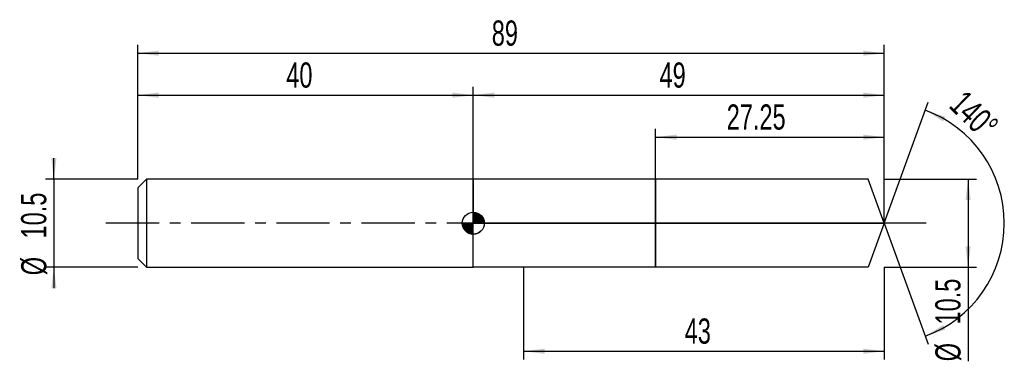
# Model space of a CAD drawing. Extents: x -14 to 103, y -16 to 24.
import ezdxf
from ezdxf.enums import TextEntityAlignment as Align

# ---------------------------------------------------------------- set-up
doc = ezdxf.new("R2010")
doc.units = 0
doc.linetypes.add('CENTER', pattern=[10.16, 6.35, -1.27, 1.27, -1.27])
doc.layers.get('0').update_dxf_attribs({"linetype": 'CONTINUOUS'})
for name, color, linetype in [('1', 4, 'CONTINUOUS'), ('2', 7, 'CONTINUOUS'), ('4', 2, 'CENTER'), ('CUT', 1, 'CONTINUOUS'), ('NOCUT', 7, 'CONTINUOUS'), ('SK1', 4, 'CONTINUOUS'), ('SK2', 7, 'CONTINUOUS'), ('SK4', 2, 'CENTER')]:
    doc.layers.add(name, color=color, linetype=linetype)
doc.dimstyles.new('SLDDIMSTYLE0', dxfattribs={"dimtxt": 3, "dimasz": 2.5, "dimexe": 0, "dimexo": 0.0625, "dimgap": 0.75, "dimtad": 1, "dimrnd": 1e-09, "dimzin": 12, "dimsah": 1, "dimcen": 0.09, "dimazin": 3, "dimtfac": 1, "dimtofl": 0, "dimtmove": 0, "dimatfit": 3})
doc.dimstyles.new('SLDDIMSTYLE1', dxfattribs={"dimtxt": 3, "dimasz": 2.5, "dimexe": 0, "dimexo": 0.0625, "dimgap": 0.75, "dimtad": 1, "dimzin": 12, "dimsah": 1, "dimcen": 0.09, "dimazin": 3, "dimtfac": 1, "dimtofl": 0, "dimtmove": 0, "dimatfit": 3})
doc.dimstyles.new('SLDDIMSTYLE2', dxfattribs={"dimtxt": 3, "dimasz": 2.5, "dimexe": 0, "dimexo": 0.0625, "dimgap": 0.75, "dimtad": 1, "dimrnd": 1e-09, "dimzin": 12, "dimsah": 1, "dimcen": 0.09, "dimazin": 3, "dimtfac": 1, "dimtmove": 0, "dimatfit": 3})

# ---------------------------------------------------------------- blocks, each defined once
blk = doc.blocks.new('_D')
at = {"layer": '2'}
for p, q in [((46, -5.25), (46, -16.25)), ((89, -5.25), (89, -16.25)), ((46, -15.25), (89, -15.25))]:
    blk.add_line(p, q, dxfattribs=at)
for points in [[(46, -15.25), (48.5, -15.56), (48.5, -14.94)], [(89, -15.25), (86.5, -14.94), (86.5, -15.56)]]:
    blk.add_solid(points, dxfattribs=at)
at = {"layer": '2', "width": 0.7}
blk.add_text('43', height=3, dxfattribs=at).set_placement((65.21, -15.25), align=Align.BOTTOM_LEFT)
blk = doc.blocks.new('_D_1')
at = {"layer": '2'}
for p, q in [((89, 5.25), (100, 5.25)), ((99, 5.25), (99, -5.25)), ((89, -5.25), (100, -5.25)), ((99, -5.25), (99, -16.45))]:
    blk.add_line(p, q, dxfattribs=at)
for points in [[(99, 5.25), (98.69, 2.75), (99.31, 2.75)], [(99, -5.25), (99.31, -2.75), (98.69, -2.75)]]:
    blk.add_solid(points, dxfattribs=at)
at = {"layer": '2', "width": 0.7}
for s, p in [('10.5', (98.99, -12.07)), ('%%c', (99, -16.45))]:
    blk.add_text(s, height=3, rotation=90, dxfattribs=at).set_placement(p, align=Align.BOTTOM_LEFT)
blk = doc.blocks.new('_D_2')
at = {"layer": '2'}
for p, q in [((61.75, 5.25), (61.75, 11.25)), ((89, 5.25), (89, 11.25)), ((61.75, 10.25), (89, 10.25))]:
    blk.add_line(p, q, dxfattribs=at)
for points in [[(61.75, 10.25), (64.25, 9.94), (64.25, 10.56)], [(89, 10.25), (86.5, 10.56), (86.5, 9.94)]]:
    blk.add_solid(points, dxfattribs=at)
at = {"layer": '2', "width": 0.7}
blk.add_text('27.25', height=3, dxfattribs=at).set_placement((70.22, 10.25), align=Align.BOTTOM_LEFT)
blk = doc.blocks.new('_D_3')
at = {"layer": '2'}
for q in [(94.24, 14.4), (94.24, -14.4)]:
    blk.add_line((89, 0), q, dxfattribs=at)
blk.add_arc((89, 0), 14.32, 289.9919, 70.0081, dxfattribs=at)
for points in [[(93.9, 13.46), (96.03, 12.12), (96.29, 12.68)], [(93.9, -13.46), (96.29, -12.68), (96.03, -12.12)]]:
    blk.add_solid(points, dxfattribs=at)
at = {"layer": '2', "width": 0.7}
blk.add_text('140°', height=3, rotation=-44.2927, dxfattribs=at).set_placement((95.95, 13.23), align=Align.BOTTOM_LEFT)
blk = doc.blocks.new('_D_4')
at = {"layer": 'SK2'}
for p, q in [((0, 5.25), (0, 21.25)), ((89, 5.25), (89, 21.25)), ((0, 20.25), (89, 20.25))]:
    blk.add_line(p, q, dxfattribs=at)
for points in [[(0, 20.25), (2.5, 19.94), (2.5, 20.56)], [(89, 20.25), (86.5, 20.56), (86.5, 19.94)]]:
    blk.add_solid(points, dxfattribs=at)
at = {"layer": 'SK2', "width": 0.7}
blk.add_text('89', height=3, dxfattribs=at).set_placement((42.21, 20.25), align=Align.BOTTOM_LEFT)
blk = doc.blocks.new('_D_5')
at = {"layer": 'SK2'}
for p, q in [((0, 5.25), (0, 16.25)), ((40, 5.25), (40, 16.25)), ((0, 15.25), (40, 15.25))]:
    blk.add_line(p, q, dxfattribs=at)
for points in [[(0, 15.25), (2.5, 14.94), (2.5, 15.56)], [(40, 15.25), (37.5, 15.56), (37.5, 14.94)]]:
    blk.add_solid(points, dxfattribs=at)
at = {"layer": 'SK2', "width": 0.7}
blk.add_text('40', height=3, dxfattribs=at).set_placement((17.71, 15.25), align=Align.BOTTOM_LEFT)
blk = doc.blocks.new('_D_6')
at = {"layer": 'SK2'}
for p, q in [((40, 0), (40, 16.25)), ((89, 0), (89, 16.25)), ((40, 15.25), (89, 15.25))]:
    blk.add_line(p, q, dxfattribs=at)
for points in [[(40, 15.25), (42.5, 14.94), (42.5, 15.56)], [(89, 15.25), (86.5, 15.56), (86.5, 14.94)]]:
    blk.add_solid(points, dxfattribs=at)
at = {"layer": 'SK2', "width": 0.7}
blk.add_text('49', height=3, dxfattribs=at).set_placement((62.21, 15.25), align=Align.BOTTOM_LEFT)
blk = doc.blocks.new('_D_7')
at = {"layer": 'SK2'}
for p, q in [((-10, 5.25), (-10, 7.75)), ((0, 5.25), (-11, 5.25)), ((-10, 5.25), (-10, -5.25)), ((0, -5.25), (-11, -5.25)), ((-10, -5.25), (-10, -7.75))]:
    blk.add_line(p, q, dxfattribs=at)
for points in [[(-10, 5.25), (-9.69, 7.75), (-10.31, 7.75)], [(-10, -5.25), (-10.31, -7.75), (-9.69, -7.75)]]:
    blk.add_solid(points, dxfattribs=at)
at = {"layer": 'SK2', "width": 0.7}
for s, p in [('10.5', (-10.01, -1.82)), ('%%c', (-10, -6.2))]:
    blk.add_text(s, height=3, rotation=90, dxfattribs=at).set_placement(p, align=Align.BOTTOM_LEFT)
blk = doc.blocks.new('*U10')
at = {"color": 0, "linetype": 'CONTINUOUS'}
for points in [[(0, 0), (0, 1.31), (0.26, 0)], [(0.26, 0), (0, 1.31), (0.26, 1.29)], [(0.26, 0), (0.26, 1.29), (0.5, 0)], [(0.5, 0), (0.26, 1.29), (0.5, 1.21)], [(0.5, 0), (0.5, 1.21), (0.73, 0)], [(0.73, 0), (0.5, 1.21), (0.73, 1.09)], [(0.73, 0), (0.73, 1.09), (0.93, 0)], [(0.93, 0), (0.73, 1.09), (0.93, 0.93)], [(0.93, 0), (0.93, 0.93), (1.09, 0)], [(1.09, 0), (0.93, 0.93), (1.09, 0.73)], [(1.09, 0), (1.09, 0.73), (1.21, 0)], [(1.21, 0), (1.09, 0.73), (1.21, 0.5)], [(1.21, 0), (1.21, 0.5), (1.29, 0)], [(1.29, 0), (1.21, 0.5), (1.29, 0.26)], [(1.29, 0), (1.29, 0.26), (1.31, 0)]]:
    blk.add_solid(points, dxfattribs=at)
blk = doc.blocks.new('*U11')
at = {"color": 0, "linetype": 'CONTINUOUS'}
for points in [[(-1.29, -0.23), (-1.31, 0), (-1.29, 0)], [(-1.29, -0.23), (-1.29, 0), (-1.23, -0.45)], [(-1.23, -0.45), (-1.29, 0), (-1.23, 0)], [(-1.23, -0.45), (-1.23, 0), (-1.14, -0.66)], [(-1.14, -0.66), (-1.23, 0), (-1.14, 0)], [(-1.14, -0.66), (-1.14, 0), (-1.01, -0.84)], [(-1.01, -0.84), (-1.14, 0), (-1.01, 0)], [(-1.01, -0.84), (-1.01, 0), (-0.84, -1.01)], [(-0.84, -1.01), (-1.01, 0), (-0.84, 0)], [(-0.84, -1.01), (-0.84, 0), (-0.66, -1.14)], [(-0.66, -1.14), (-0.84, 0), (-0.66, 0)], [(-0.66, -1.14), (-0.66, 0), (-0.45, -1.23)], [(-0.45, -1.23), (-0.66, 0), (-0.45, 0)], [(-0.45, -1.23), (-0.45, 0), (-0.23, -1.29)], [(-0.23, -1.29), (-0.45, 0), (-0.23, 0)], [(-0.23, -1.29), (-0.23, 0), (0, -1.31)], [(0, -1.31), (-0.23, 0), (0, 0)]]:
    blk.add_solid(points, dxfattribs=at)
blk = doc.blocks.new('SW_DOWELSYMBOL_0')
at = {"layer": 'SK1', "color": 0}
blk.add_circle((0, 0), 1.31, dxfattribs=at)
at = {"color": 0, "linetype": 'CONTINUOUS'}
for name in ['*U10', '*U11']:
    blk.add_blockref(name, (0, 0), dxfattribs=at)

msp = doc.modelspace()

# ---------------------------------------------------------------- linework, layer by layer
at = {"layer": '1'}
for p, q in [((46, 5.25), (40, 5.25)), ((40, 5.25), (40, 0)), ((61.75, 5.25), (46, 5.25)), ((87.09, 5.25), (61.75, 5.25)), ((61.75, 5.25), (61.75, 0)), ((61.75, 0), (61.75, 5.25)), ((89, 0), (87.09, 5.25)), ((40, -5.25), (40, 0)), ((61.75, -5.25), (61.75, 0)), ((61.75, 0), (61.75, -5.25)), ((89, 0), (87.09, -5.25)), ((46, -5.25), (40, -5.25)), ((61.75, -5.25), (46, -5.25)), ((87.09, -5.25), (61.75, -5.25))]:
    msp.add_line(p, q, dxfattribs=at)
at = {"layer": '4'}
msp.add_line((89, 0), (40, 0), dxfattribs=at)
at = {"layer": 'CUT'}
for p, q in [((87.09, 5.25), (61.75, 5.25)), ((61.75, 5.25), (61.75, 0)), ((89, 0), (87.09, 5.25)), ((61.75, 0), (89, 0))]:
    msp.add_line(p, q, dxfattribs=at)
at = {"layer": 'NOCUT'}
for p, q in [((46, 5.25), (40, 5.25)), ((40, 5.25), (40, 0)), ((61.75, 5.25), (46, 5.25)), ((61.75, 0), (61.75, 5.25)), ((40, 0), (61.75, 0))]:
    msp.add_line(p, q, dxfattribs=at)
at = {"layer": 'SK1'}
for p, q in [((1.05, 5.25), (0, 4.2)), ((40, 5.25), (1.05, 5.25)), ((1.05, 5.25), (1.05, -5.25)), ((0, 4.2), (0, 0)), ((0, 0), (0, -4.2)), ((0, -4.2), (1.05, -5.25)), ((1.05, -5.25), (40, -5.25))]:
    msp.add_line(p, q, dxfattribs=at)
msp.add_circle((40, 0), 1.312, dxfattribs=at)
at = {"layer": 'SK4'}
msp.add_line((94, 0), (-5, 0), dxfattribs=at)

# ---------------------------------------------------------------- block references
at = {"layer": 'SK1'}
msp.add_blockref('SW_DOWELSYMBOL_0', (40, 0), dxfattribs=at)

# ---------------------------------------------------------------- texts
at = {"layer": 'SK2', "width": 0.7}
msp.add_text('AP1', height=0.05, dxfattribs=at).set_placement((40, -0.018), align=Align.BOTTOM_LEFT)

# ---------------------------------------------------------------- dimensions: what is measured, and where the dimension line sits
at = {"layer": '2'}
dim = msp.add_angular_dim_2l(base=(103.32, 0), line1=((89, 0), (87.09, 5.25)), line2=((87.09, -5.25), (89, 0)), dimstyle='SLDDIMSTYLE1', dxfattribs=at)
dim.commit()
dim.dimension.update_dxf_attribs({"geometry": '_D_3', "text_midpoint": (99, 10.25), "dimtype": 162})
for base, p1, p2, picture, middle in [((89, 10.25), (61.75, 5.25), (89, 5.25), '_D_2', (75.375, 10.25)), ((89, -15.25), (46, -5.25), (89, -5.25), '_D', (67.5, -15.25))]:
    dim = msp.add_linear_dim(base=base, p1=p1, p2=p2, dimstyle='SLDDIMSTYLE0', dxfattribs=at)
    dim.commit()
    dim.dimension.update_dxf_attribs({"geometry": picture, "text_midpoint": middle, "dimtype": 160})
dim = msp.add_linear_dim(base=(99, -5.25), p1=(89, 5.25), p2=(89, -5.25), angle=90, text='%%c<>', dimstyle='SLDDIMSTYLE0', dxfattribs=at)
dim.commit()
dim.dimension.update_dxf_attribs({"geometry": '_D_1', "text_midpoint": (99, -10.25), "dimtype": 160})
at = {"layer": 'SK2'}
for base, p1, p2, picture, middle in [((89, 20.25), (0, 5.25), (89, 5.25), '_D_4', (44.5, 20.25)), ((40, 15.25), (0, 5.25), (40, 5.25), '_D_5', (20, 15.25)), ((89, 15.25), (40, 0), (89, 0), '_D_6', (64.5, 15.25))]:
    dim = msp.add_linear_dim(base=base, p1=p1, p2=p2, dimstyle='SLDDIMSTYLE0', dxfattribs=at)
    dim.commit()
    dim.dimension.update_dxf_attribs({"geometry": picture, "text_midpoint": middle, "dimtype": 160})
dim = msp.add_linear_dim(base=(-10, -5.25), p1=(0, 5.25), p2=(0, -5.25), angle=90, text='%%c<>', dimstyle='SLDDIMSTYLE2', dxfattribs=at)
dim.commit()
dim.dimension.update_dxf_attribs({"geometry": '_D_7', "text_midpoint": (-10, 0), "dimtype": 160})

doc.saveas('drawing.dxf')
